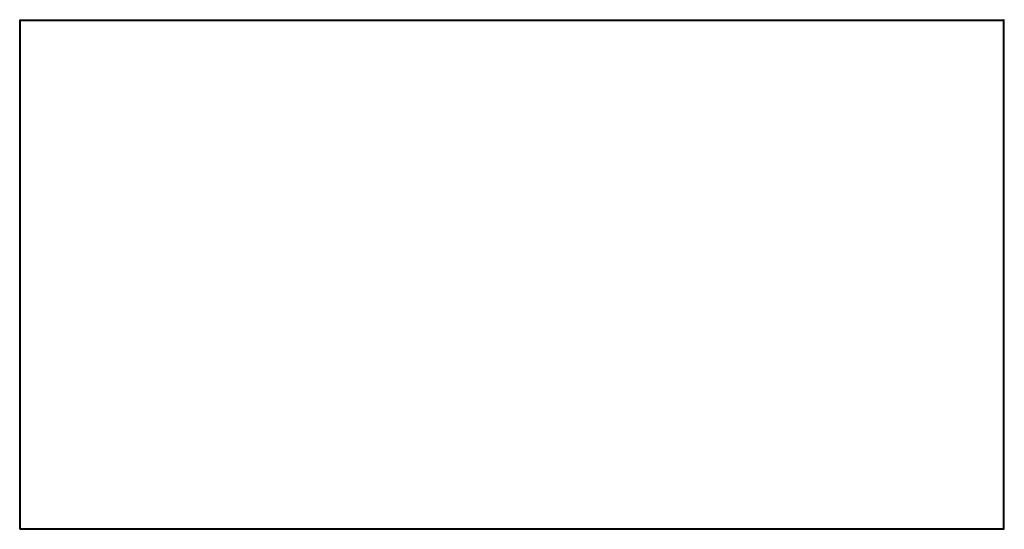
# Model space of a CAD drawing. Extents: x 67 to 210, y -169 to -94.
import ezdxf

# ---------------------------------------------------------------- set-up
doc = ezdxf.new("R2010")
doc.units = 0
doc.header["$MEASUREMENT"] = 0
doc.layers.add('BLACK', color=250, linetype='CONTINUOUS')

msp = doc.modelspace()

# ---------------------------------------------------------------- linework, layer by layer
at = {"layer": 'BLACK'}
for p, q in [((66.95, -168.5), (66.95, -94.5)), ((67, -94.45), (210, -94.45)), ((67, -94.55), (210, -94.55)), ((67.05, -168.5), (67.05, -94.5)), ((209.95, -168.5), (209.95, -94.5)), ((210.05, -168.5), (210.05, -94.5)), ((67, -168.45), (210, -168.45)), ((67, -168.55), (210, -168.55))]:
    msp.add_line(p, q, dxfattribs=at)
for centre, start, end in [((67, -94.5), 360, 540), ((67, -94.5), 90, 270), ((210, -94.5), 360, 540), ((210, -94.5), 270, 450), ((67, -168.5), 90, 270), ((67, -168.5), 180, 360), ((210, -168.5), 180, 360), ((210, -168.5), 270, 450)]:
    msp.add_arc(centre, 0.05, start, end, dxfattribs=at)

doc.saveas('drawing.dxf')
